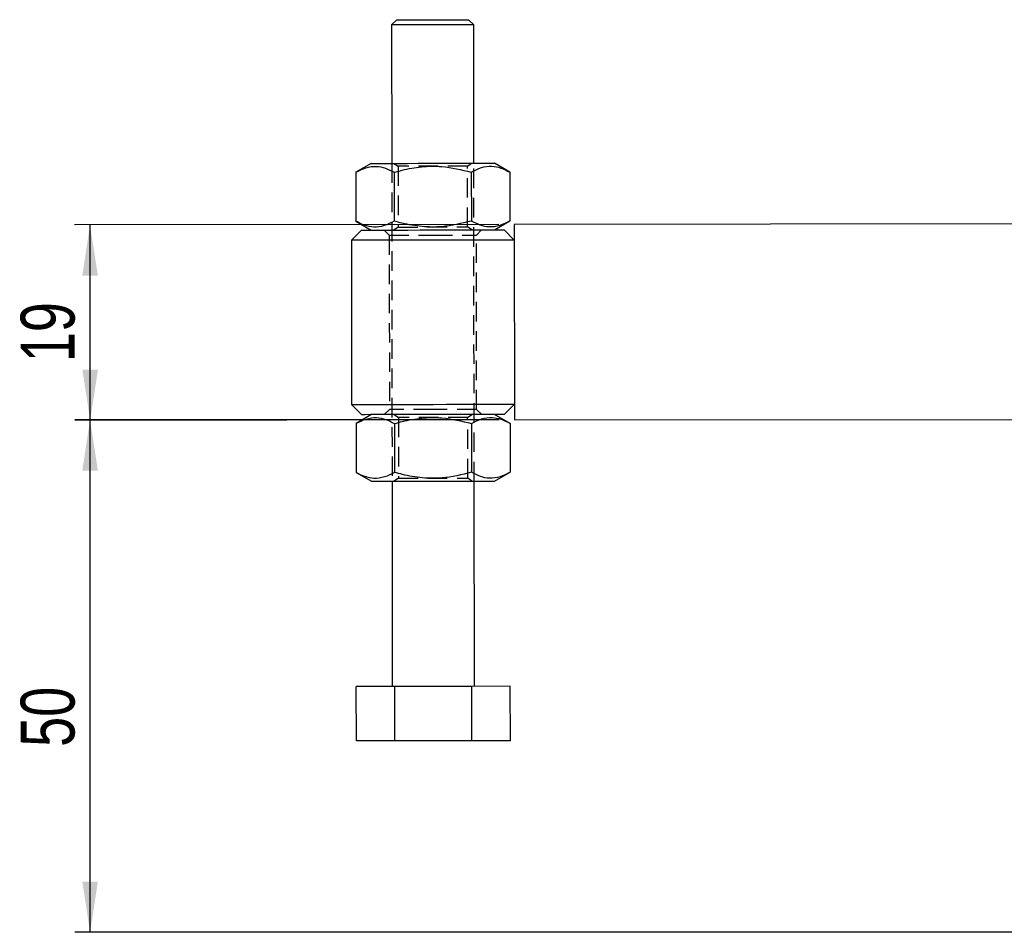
# Model space of a CAD drawing. Extents: x 59 to 551, y 29 to 426.
# Tile 12 of 20: x 96 to 192, y 172 to 261. Entities that reach past the tile are written whole.
import ezdxf

# ---------------------------------------------------------------- set-up
doc = ezdxf.new("R2010")
doc.units = 0
doc.header["$LTSCALE"] = 1.5
doc.linetypes.add('HIDDEN', pattern=[1.905, 1.27, -0.635])
doc.layers.get('0').update_dxf_attribs({"linetype": 'CONTINUOUS'})
doc.styles.add('SLDTEXTSTYLE0', font='TXT', dxfattribs={"width": 0.75})
doc.dimstyles.new('SLDDIMSTYLE0', dxfattribs={"dimtxt": 5.25, "dimasz": 4.953, "dimexe": 0, "dimexo": 0.0625, "dimgap": 1.3125, "dimtad": 1, "dimdec": 0, "dimrnd": 1e-09, "dimzin": 12, "dimtxsty": 'SLDTEXTSTYLE0', "dimsah": 1, "dimcen": 0.09, "dimazin": 3, "dimtfac": 1, "dimtdec": 0, "dimtofl": 0, "dimtmove": 0, "dimatfit": 3, "dimtolj": 1, "dimtzin": 12})

# ---------------------------------------------------------------- blocks, each defined once
blk = doc.blocks.new('_D')
at = {"color": 179, "linetype": 'CONTINUOUS'}
for p, q in [((142.892, 221.849), (101.533, 221.849)), ((103.033, 171.89), (103.033, 221.849)), ((244.407, 171.89), (101.533, 171.89))]:
    blk.add_line(p, q, dxfattribs=at)
for points in [[(103.033, 221.849), (102.271, 216.896), (103.795, 216.896)], [(103.033, 171.89), (103.795, 176.843), (102.271, 176.843)]]:
    blk.add_solid(points, dxfattribs=at)
at = {"color": 179, "linetype": 'CONTINUOUS', "insert": (96.265, 189.969, 0.1), "char_height": 5.25, "attachment_point": 1, "rotation": 90, "style": 'SLDTEXTSTYLE0'}
blk.add_mtext('50', dxfattribs=at)
blk = doc.blocks.new('_D_2')
at = {"color": 179, "linetype": 'CONTINUOUS'}
for p, q in [((142.872, 240.898), (101.525, 240.856)), ((103.045, 221.807), (103.025, 240.857)), ((142.892, 221.848), (101.545, 221.806))]:
    blk.add_line(p, q, dxfattribs=at)
for points in [[(103.025, 240.857), (102.268, 235.904), (103.792, 235.905)], [(103.045, 221.807), (103.802, 226.761), (102.278, 226.76)]]:
    blk.add_solid(points, dxfattribs=at)
at = {"color": 179, "linetype": 'CONTINUOUS', "insert": (96.271, 227.472, 0.1), "char_height": 5.25, "attachment_point": 1, "rotation": 90.05792, "style": 'SLDTEXTSTYLE0'}
blk.add_mtext('19', dxfattribs=at)

msp = doc.modelspace()

# ---------------------------------------------------------------- linework, layer by layer
at = {"color": 7, "linetype": 'CONTINUOUS'}
for p, q in [((132.914732, 260.862704), (132.415231, 260.362198)), ((132.415231, 260.362198), (132.42888, 246.862205)), ((140.415232, 260.370285), (139.914732, 260.86978)), ((140.428881, 246.870293), (140.415232, 260.370285)), ((130.428891, 246.860184), (128.924216, 245.98943)), ((143.935303, 246.004605), (142.42887, 246.872315)), ((128.924216, 245.98943), (128.929029, 241.227896)), ((132.676984, 245.993224), (132.681797, 241.23169)), ((140.182535, 246.000812), (140.187348, 241.239278)), ((143.935303, 246.004605), (143.940116, 241.243071)), ((128.929029, 241.227896), (130.435462, 240.360187)), ((142.435442, 240.372318), (143.940116, 241.243071)), ((245.169525, 241.001178), (144.372414, 240.899277)), ((144.372414, 240.899277), (144.391681, 221.849286)), ((129.497956, 240.359239), (128.498967, 239.358228)), ((144.373964, 239.374277), (143.372948, 240.373266)), ((128.498967, 239.358228), (128.51515, 223.358237)), ((128.51515, 223.358237), (129.51615, 222.359249)), ((143.391143, 222.373274), (144.390131, 223.374286)), ((130.453657, 222.360197), (128.948982, 221.489442)), ((143.960084, 221.504619), (142.453651, 222.372328)), ((144.391681, 221.849286), (241.701939, 221.947662)), ((128.948982, 221.489442), (128.953795, 216.727908)), ((132.70175, 221.493236), (132.706563, 216.731702)), ((140.207301, 221.500824), (140.212114, 216.739291)), ((143.960084, 221.504619), (143.964897, 216.743085)), ((128.953795, 216.727908), (130.460228, 215.860198)), ((142.460223, 215.87233), (143.964897, 216.743085)), ((132.460217, 215.862221), (132.480438, 195.862231)), ((140.480439, 195.870319), (140.460218, 215.870309)), ((132.727663, 195.862481), (128.974895, 195.858688)), ((128.980245, 190.558692), (128.974895, 195.858688)), ((140.233214, 195.870069), (132.727663, 195.862481)), ((132.733028, 190.562484), (132.727663, 195.862481)), ((143.985982, 195.873861), (140.233214, 195.870069)), ((140.238579, 190.570072), (140.233214, 195.870069)), ((143.991347, 190.573865), (143.985982, 195.873861)), ((132.733028, 190.562484), (128.980245, 190.558692)), ((140.238579, 190.570072), (132.733028, 190.562484)), ((143.991347, 190.573865), (140.238579, 190.570072))]:
    msp.add_line(p, q, dxfattribs=at)
at = {"color": 7, "linetype": 'HIDDEN'}
for p, q in [((132.42888, 246.862205), (132.460217, 215.862221)), ((132.638316, 246.862417), (133.054177, 246.571853)), ((139.80418, 246.578676), (140.219445, 246.870081)), ((140.460218, 215.870309), (140.428881, 246.870293)), ((133.054177, 246.571853), (133.060153, 240.653825)), ((139.810155, 240.660649), (139.80418, 246.578676)), ((131.685461, 240.36145), (132.185961, 239.861956)), ((133.060153, 240.653825), (132.644887, 240.36242)), ((140.226017, 240.370084), (139.810155, 240.660649)), ((140.685956, 239.870549), (141.185443, 240.371054)), ((132.185961, 239.861956), (132.203142, 222.861965)), ((140.703137, 222.870558), (140.685956, 239.870549)), ((132.203142, 222.861965), (131.703655, 222.36146)), ((141.203652, 222.371063), (140.703137, 222.870558)), ((132.663082, 222.36243), (133.078943, 222.071865)), ((133.078943, 222.071865), (133.084933, 216.153837)), ((139.828946, 222.07869), (140.244211, 222.370093)), ((139.834921, 216.160662), (139.828946, 222.07869)), ((133.084933, 216.153837), (132.669653, 215.862434)), ((140.250783, 215.870097), (139.834921, 216.160662))]:
    msp.add_line(p, q, dxfattribs=at)
at = {"color": 7, "linetype": 'CONTINUOUS', "flags": 128}
for points in [[(139.879326, 260.369743), (139.32472, 260.369183), (138.613264, 260.368464), (137.783314, 260.367626), (136.879604, 260.366711), (135.950859, 260.365772), (135.047148, 260.36486), (134.217198, 260.36402), (133.505742, 260.363301), (132.951136, 260.36274), (132.583271, 260.362367), (132.421996, 260.362205), (132.415231, 260.362198)], [(132.914732, 260.862704), (132.933895, 260.862722), (133.134241, 260.862925), (133.5407, 260.863337), (134.127761, 260.863929), (134.858499, 260.864669), (135.687034, 260.865507), (136.561285, 260.86639), (137.426342, 260.867265), (138.227816, 260.868075), (138.915385, 260.86877), (139.445822, 260.869307)], [(139.445822, 260.869307), (139.785792, 260.869649), (139.913957, 260.86978), (139.914732, 260.86978)], [(140.415232, 260.370285), (140.408467, 260.37028), (140.247191, 260.370116), (139.879326, 260.369743)], [(130.428891, 246.860184), (130.537312, 246.860293), (130.85867, 246.860618), (131.381358, 246.861146), (132.086481, 246.861859), (132.948543, 246.862731), (133.936386, 246.863729), (135.014321, 246.864819), (136.143397, 246.86596), (137.282769, 246.867112), (138.391282, 246.868233), (139.428879, 246.869282), (140.358041, 246.870221), (141.145195, 246.871017), (141.761894, 246.871641), (142.185833, 246.872069), (142.401706, 246.872287), (142.42887, 246.872315)], [(129.497956, 240.359239), (129.560734, 240.359302), (129.837494, 240.359582), (130.326326, 240.360076), (131.011496, 240.360769), (131.87101, 240.361638), (132.877211, 240.362655), (133.997793, 240.363788), (135.196711, 240.365), (136.435445, 240.366252)], [(136.435445, 240.366252), (137.674193, 240.367505), (138.873111, 240.368717), (139.993693, 240.36985), (140.999894, 240.370867), (141.859408, 240.371736), (142.544578, 240.372428), (143.033411, 240.372923), (143.31017, 240.373202), (143.372948, 240.373266)], [(136.436458, 239.366253), (135.129999, 239.364932), (133.859168, 239.363647), (132.658626, 239.362434), (131.561156, 239.361324), (130.596663, 239.360349), (129.791464, 239.359535), (129.167522, 239.358904), (128.741856, 239.358474), (128.526072, 239.358256), (128.498967, 239.358228)], [(144.373964, 239.374277), (144.346844, 239.37425), (144.131075, 239.374032), (143.705408, 239.373601), (143.081467, 239.372971), (142.276268, 239.372157), (141.311775, 239.371182), (140.21429, 239.370072), (139.013763, 239.368858), (137.742932, 239.367574), (136.436458, 239.366253)], [(128.51515, 223.358237), (128.542255, 223.358263), (128.758024, 223.358481), (129.18369, 223.358912), (129.807632, 223.359543), (130.612831, 223.360357), (131.577323, 223.361333), (132.674809, 223.362441), (133.875336, 223.363656), (135.146166, 223.364941), (136.452641, 223.366262)], [(136.452641, 223.366262), (137.7591, 223.367582), (139.029945, 223.368867), (140.230472, 223.37008), (141.327943, 223.37119), (142.29245, 223.372164), (143.097649, 223.372978), (143.721591, 223.37361), (144.147243, 223.37404), (144.363026, 223.374258), (144.390131, 223.374286)], [(136.453654, 222.366261), (135.214905, 222.36501), (134.015988, 222.363797), (132.895406, 222.362665), (131.889205, 222.361648), (131.029691, 222.360778), (130.34452, 222.360085), (129.855703, 222.359591), (129.578944, 222.359312), (129.51615, 222.359249)], [(143.391143, 222.373274), (143.328364, 222.373211), (143.051605, 222.372932), (142.562772, 222.372438), (141.877602, 222.371745), (141.018103, 222.370875), (140.011887, 222.369858), (138.891305, 222.368726), (137.692387, 222.367513), (136.453654, 222.366261)], [(130.460228, 215.860198), (130.568649, 215.860308), (130.890022, 215.860634), (131.412695, 215.861161), (132.117818, 215.861875), (132.97988, 215.862747), (133.967738, 215.863745), (135.045673, 215.864835), (136.174734, 215.865976), (137.314106, 215.867127), (138.422634, 215.868249), (139.460216, 215.869297), (140.389378, 215.870236), (141.176532, 215.871033), (141.793232, 215.871656), (142.21717, 215.872084), (142.433043, 215.872304), (142.460223, 215.87233)]]:
    msp.add_lwpolyline(points, dxfattribs=at)
at = {"color": 7, "linetype": 'HIDDEN', "flags": 128}
for points in [[(139.80418, 246.578676), (139.689173, 246.57856), (139.352004, 246.57822), (138.815652, 246.577677), (138.116668, 246.576971), (137.302692, 246.576147), (136.429171, 246.575264), (135.555665, 246.574382), (134.741674, 246.573558), (134.042691, 246.572852), (133.506338, 246.57231), (133.16917, 246.571969), (133.054177, 246.571853), (133.054177, 246.571853)], [(133.060153, 240.653825), (133.17516, 240.653941), (133.512329, 240.654282), (134.048681, 240.654824), (134.747665, 240.655531), (135.561641, 240.656354), (136.435161, 240.657237), (137.308668, 240.65812), (138.122658, 240.658943), (138.821642, 240.65965), (139.357994, 240.660192), (139.695163, 240.660533), (139.810155, 240.660649), (139.810155, 240.660649)], [(132.185961, 239.861956), (132.292519, 239.862064), (132.606845, 239.862382), (133.113171, 239.862893), (133.786122, 239.863574), (134.591947, 239.864388), (135.490249, 239.865296), (136.435951, 239.866253)], [(136.435951, 239.866253), (137.381668, 239.867209), (138.279955, 239.868117), (139.085795, 239.868931), (139.758746, 239.869612), (140.265073, 239.870124), (140.579398, 239.870441), (140.685956, 239.870549)], [(136.453147, 222.866261), (135.50743, 222.865305), (134.609143, 222.864398), (133.803318, 222.863582), (133.130367, 222.862902), (132.624026, 222.86239), (132.309701, 222.862072), (132.203142, 222.861965)], [(140.703137, 222.870558), (140.596579, 222.87045), (140.282254, 222.870133), (139.775927, 222.869621), (139.102976, 222.868941), (138.297151, 222.868125), (137.398864, 222.867218), (136.453147, 222.866261)], [(139.828946, 222.07869), (139.713938, 222.078572), (139.376785, 222.078231), (138.840432, 222.077689), (138.141449, 222.076983), (137.327458, 222.07616), (136.453937, 222.075277), (135.580431, 222.074394), (134.76644, 222.073571), (134.067456, 222.072865), (133.531104, 222.072323), (133.19395, 222.071982), (133.078943, 222.071865), (133.078943, 222.071865)], [(133.084933, 216.153837), (133.199926, 216.153954), (133.537094, 216.154295), (134.073447, 216.154837), (134.77243, 216.155543), (135.586406, 216.156366), (136.459927, 216.157249), (137.333433, 216.158132), (138.147424, 216.158956), (138.846408, 216.159661), (139.38276, 216.160204), (139.719929, 216.160544), (139.834921, 216.160662), (139.834921, 216.160662)]]:
    msp.add_lwpolyline(points, dxfattribs=at)
at = {"color": 7, "linetype": 'CONTINUOUS'}
for points, knots in [([(128.924216, 245.98943), (129.249755, 246.15744), (129.907892, 246.497105), (130.883417, 246.622113), (131.81624, 246.441027), (132.388322, 246.143401), (132.676984, 245.993224)], [0, 0, 0, 0, 0.264602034, 0.534942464, 0.765340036, 1, 1, 1, 1]), ([(132.676984, 245.993224), (132.929687, 246.063141), (133.79983, 246.30389), (135.33952, 246.574831), (137.631174, 246.61857), (139.227118, 246.232146), (140.182535, 246.000812)], [0, 0, 0, 0, 0.103333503, 0.355813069, 0.614355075, 1, 1, 1, 1]), ([(140.182535, 246.000812), (140.508075, 246.168822), (141.166213, 246.508487), (142.141732, 246.633493), (143.074578, 246.452411), (143.646648, 246.154783), (143.935303, 246.004605)], [0, 0, 0, 0, 0.264602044, 0.53494248, 0.765341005, 1, 1, 1, 1]), ([(132.681797, 241.23169), (132.356258, 241.063679), (131.69812, 240.724014), (130.722601, 240.599008), (129.789754, 240.780091), (129.217685, 241.077719), (128.929029, 241.227896)], [0, 0, 0, 0, 0.2646020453, 0.5349424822, 0.7653410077, 1, 1, 1, 1]), ([(140.187348, 241.239278), (139.2324, 241.005991), (137.653176, 240.620199), (135.362137, 240.653687), (133.821014, 240.918978), (132.93464, 241.162285), (132.681797, 241.23169)], [0, 0, 0, 0, 0.385643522, 0.637748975, 0.896665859, 1, 1, 1, 1]), ([(143.940116, 241.243071), (143.614578, 241.075061), (142.95644, 240.735396), (141.980915, 240.610389), (141.048093, 240.791474), (140.476011, 241.0891), (140.187348, 241.239278)], [0, 0, 0, 0, 0.264602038, 0.534942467, 0.765340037, 1, 1, 1, 1]), ([(128.948982, 221.489442), (129.274521, 221.657453), (129.932658, 221.997118), (130.908183, 222.122124), (131.841006, 221.94104), (132.413088, 221.643413), (132.70175, 221.493236)], [0, 0, 0, 0, 0.264602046, 0.534942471, 0.765340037, 1, 1, 1, 1]), ([(132.70175, 221.493236), (132.954453, 221.563153), (133.824601, 221.803905), (135.364291, 222.07484), (137.655945, 222.118583), (139.251883, 221.732159), (140.207301, 221.500824)], [0, 0, 0, 0, 0.1033335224, 0.3558150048, 0.6143550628, 1, 1, 1, 1]), ([(140.207301, 221.500824), (140.53284, 221.668835), (141.190978, 222.0085), (142.166499, 222.133506), (143.099342, 221.952423), (143.671423, 221.654796), (143.960084, 221.504619)], [0, 0, 0, 0, 0.264601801, 0.534941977, 0.765340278, 1, 1, 1, 1]), ([(132.706563, 216.731702), (132.381024, 216.563691), (131.722887, 216.224026), (130.747362, 216.09902), (129.814539, 216.280104), (129.242458, 216.577731), (128.953795, 216.727908)], [0, 0, 0, 0, 0.264602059, 0.534942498, 0.765340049, 1, 1, 1, 1]), ([(140.212114, 216.739291), (139.257166, 216.506004), (137.677942, 216.120211), (135.386903, 216.153699), (133.845779, 216.418989), (132.959406, 216.662297), (132.706563, 216.731702)], [0, 0, 0, 0, 0.3856435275, 0.637748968, 0.8966658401, 1, 1, 1, 1]), ([(143.964897, 216.743085), (143.639351, 216.575074), (142.9812, 216.23541), (142.005702, 216.110403), (141.072855, 216.291486), (140.500775, 216.589113), (140.212114, 216.739291)], [0, 0, 0, 0, 0.264602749, 0.53494194, 0.76534026, 1, 1, 1, 1])]:
    msp.add_open_spline(points, degree=3, knots=knots, dxfattribs=at)

# ---------------------------------------------------------------- dimensions: what is measured, and where the dimension line sits
at = {"color": 179, "linetype": 'CONTINUOUS'}
for base, p1, p2, angle, picture, middle in [((103.025343, 240.857477), (144.391676, 221.849286), (144.372417, 240.899277), 270.05792338, '_D_2', (103.03279, 233.491216)), ((103.03279, 221.849286), (245.906973, 171.890398), (144.391676, 221.849286), 90, '_D', (103.03279, 195.98076))]:
    dim = msp.add_linear_dim(base=base, p1=p1, p2=p2, angle=angle, dimstyle='SLDDIMSTYLE0', dxfattribs=at)
    dim.commit()
    dim.dimension.update_dxf_attribs({"geometry": picture, "text_midpoint": middle, "dimtype": 160})

doc.saveas('drawing.dxf')
